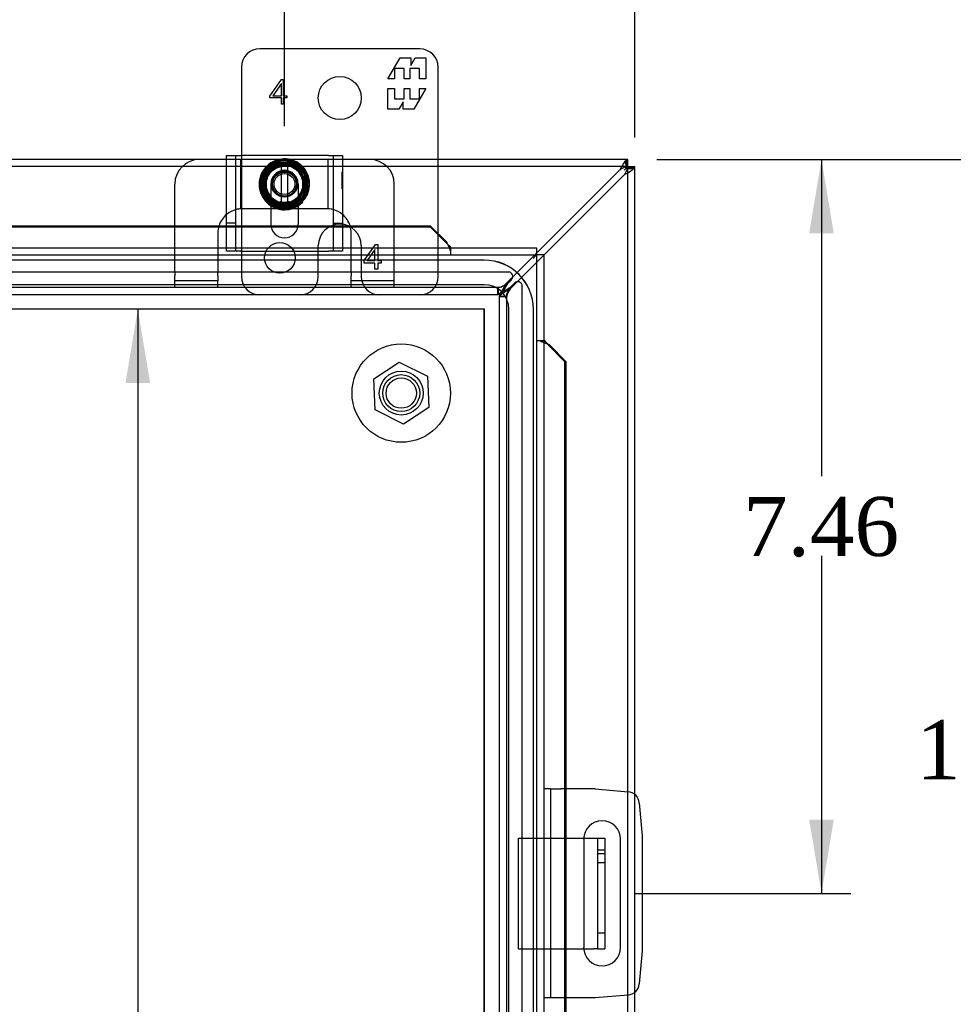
# Model space of a CAD drawing. Header units: inches. Extents: x 0 to 120, y -1 to 80.
# Tile 24 of 53: x 37 to 46, y 43 to 53. Entities that reach past the tile are written whole.
import ezdxf
from ezdxf.enums import TextEntityAlignment as Align
from ezdxf.lldxf.tags import DXFTag

# ---------------------------------------------------------------- set-up
doc = ezdxf.new("R2010")
doc.units = ezdxf.units.IN
doc.header["$MEASUREMENT"] = 0
for name, color, linetype in [('COM40153-1', 7, 'Continuous'), ('COM40153-2', 7, 'Continuous'), ('COM42667', 7, 'Continuous'), ('COM42780', 7, 'Continuous'), ('COM48468', 7, 'Continuous'), ('COM48473', 7, 'Continuous'), ('COM70220', 7, 'Continuous'), ('Default', 7, 'Continuous'), ('FET07720', 7, 'Continuous'), ('NTS166105', 7, 'Continuous'), ('SCC19011', 7, 'Continuous'), ('SPR20265', 7, 'Continuous'), ('WAF25035', 7, 'Continuous'), ('WAF25059', 7, 'Continuous')]:
    doc.layers.add(name, color=color, linetype=linetype)
doc.styles.add('SEACAD_Times_New_Roman', font='times.ttf')
tags = doc.linetypes.add('HIDDEN2', pattern=[0.1875, 0.125, -0.0625]).pattern_tags.tags
tags[6:7] = [DXFTag(74, 4), DXFTag(75, 0), DXFTag(340, '0'), DXFTag(46, 0.0), DXFTag(50, 0.0), DXFTag(44, 0.0), DXFTag(45, 0.0)]
tags[4:5] = [DXFTag(74, 4), DXFTag(75, 0), DXFTag(340, '0'), DXFTag(46, 0.0), DXFTag(50, 0.0), DXFTag(44, 0.0), DXFTag(45, 0.0)]
doc.dimstyles.new('HAMMOND_(STH_-_120x80)', dxfattribs={"dimtxt": 0.6, "dimasz": 0.75, "dimexe": 0.3, "dimexo": 0.3, "dimgap": 0.15, "dimtad": 0, "dimtih": 1, "dimtoh": 1, "dimzin": 0, "dimdsep": 46, "dimtxsty": 'SEACAD_Times_New_Roman', "dimblk1": '_SE_FILLED', "dimblk2": '_SE_FILLED', "dimsah": 1, "dimcen": 0.3, "dimadec": 0, "dimazin": 0, "dimtfac": 0.8, "dimtofl": 0, "dimtmove": 1, "dimatfit": 3, "dimfxl": 1, "dimtolj": 1, "dimtzin": 0, "dimarcsym": 0})

# ---------------------------------------------------------------- blocks, each defined once
blk = doc.blocks.new('SE2')
at = {"layer": 'COM40153-1', "color": 7, "linetype": 'HIDDEN2'}
for p, q in [((41.676, 43.427), (41.676, 44.552)), ((41.676, 44.552), (42.338, 44.552)), ((42.551, 44.428), (42.479, 44.428)), ((42.551, 44.39), (42.479, 44.39)), ((42.479, 44.303), (42.551, 44.303)), ((42.479, 43.59), (42.551, 43.59)), ((41.676, 43.427), (42.338, 43.427))]:
    blk.add_line(p, q, dxfattribs=at)
at = {"layer": 'COM40153-1', "color": 7, "linetype": 'Continuous'}
for p, q in [((42.338, 44.552), (42.443, 44.552)), ((42.443, 44.552), (42.479, 44.552)), ((42.479, 44.552), (42.551, 44.552)), ((42.479, 44.552), (42.479, 43.427)), ((42.551, 44.552), (42.551, 43.427)), ((42.338, 43.427), (42.443, 43.427)), ((42.479, 43.427), (42.443, 43.427)), ((42.479, 43.427), (42.551, 43.427))]:
    blk.add_line(p, q, dxfattribs=at)
at = {"layer": 'COM40153-2', "color": 7, "linetype": 'Continuous'}
for p, q in [((42.001, 45.052), (41.931, 45.052)), ((42.001, 45.052), (42.001, 42.927)), ((42.001, 45.052), (42.106, 45.052)), ((42.454, 45.052), (42.106, 45.052)), ((42.454, 45.052), (42.789, 45.023)), ((42.902, 44.909), (42.931, 44.575)), ((42.931, 44.575), (42.931, 43.404)), ((42.338, 44.54), (42.338, 43.44)), ((42.713, 43.44), (42.713, 44.54)), ((42.931, 43.404), (42.902, 43.07)), ((42.789, 42.956), (42.454, 42.927)), ((42.001, 42.927), (41.931, 42.927)), ((42.106, 42.927), (42.001, 42.927)), ((42.454, 42.927), (42.106, 42.927))]:
    blk.add_line(p, q, dxfattribs=at)
for centre, radius, start, end in [((42.778, 44.898), 0.125, 5, 85), ((42.525, 44.54), 0.188, 0, 180), ((42.525, 43.44), 0.188, 180, 0), ((42.778, 43.081), 0.125, 275, 355)]:
    blk.add_arc(centre, radius, start, end, dxfattribs=at)
at = {"layer": 'COM42667', "color": 7, "linetype": 'Continuous'}
for p, q in [((38.708, 51.489), (38.851, 51.489)), ((38.708, 50.552), (38.708, 51.489)), ((39.742, 51.489), (38.851, 51.489)), ((39.742, 51.489), (39.885, 51.489)), ((39.885, 51.489), (39.885, 50.552)), ((39.156, 50.993), (39.156, 50.793)), ((39.437, 50.793), (39.437, 50.993))]:
    blk.add_line(p, q, dxfattribs=at)
at = {"layer": 'COM42667', "color": 7, "linetype": 'HIDDEN2'}
for p, q in [((38.803, 50.519), (38.803, 51.489)), ((39.79, 51.489), (39.79, 50.519)), ((39.884, 51.325), (39.885, 51.325)), ((39.884, 51.292), (39.884, 51.325)), ((39.884, 51.292), (39.885, 51.292)), ((39.884, 51.267), (39.884, 51.292)), ((39.884, 51.267), (39.885, 51.267)), ((39.884, 51.152), (39.884, 51.267)), ((39.884, 51.261), (39.885, 51.261)), ((39.156, 51.2), (39.156, 50.993)), ((39.437, 50.993), (39.437, 51.2)), ((39.884, 51.182), (39.885, 51.182)), ((39.884, 51.152), (39.885, 51.152)), ((38.803, 50.802), (38.708, 50.802)), ((39.79, 50.802), (39.885, 50.802)), ((38.708, 50.519), (38.708, 50.552)), ((39.885, 50.552), (39.885, 50.519)), ((38.851, 50.519), (38.708, 50.519)), ((38.851, 50.519), (39.742, 50.519)), ((39.885, 50.519), (39.742, 50.519))]:
    blk.add_line(p, q, dxfattribs=at)
blk.add_arc((39.296, 51.2), 0.14, 0, 180, dxfattribs=at)
at = {"layer": 'COM42667', "color": 7, "linetype": 'Continuous'}
blk.add_arc((39.296, 50.793), 0.14, 180, 0, dxfattribs=at)
at = {"layer": 'COM42780', "color": 7, "linetype": 'Continuous'}
for p, q in [((38.708, 51.45), (38.431, 51.45)), ((40.162, 51.45), (39.885, 51.45)), ((38.181, 50.777), (38.181, 51.2)), ((40.412, 50.777), (40.412, 51.2)), ((39.23, 50.95), (39.156, 50.95)), ((39.437, 50.95), (39.365, 50.95))]:
    blk.add_line(p, q, dxfattribs=at)
at = {"layer": 'COM42780', "color": 7, "linetype": 'HIDDEN2'}
for p, q in [((38.803, 51.45), (38.708, 51.45)), ((38.851, 51.45), (38.803, 51.45)), ((38.856, 51.45), (38.851, 51.45)), ((38.851, 50.949), (38.851, 51.45)), ((38.999, 51.45), (38.856, 51.45)), ((39.241, 51.45), (38.999, 51.45)), ((39.593, 51.45), (39.343, 51.45)), ((39.736, 51.45), (39.593, 51.45)), ((39.741, 51.45), (39.736, 51.45)), ((39.789, 51.45), (39.741, 51.45)), ((39.741, 50.949), (39.741, 51.45)), ((39.885, 51.45), (39.789, 51.45)), ((38.868, 50.95), (38.856, 50.949)), ((38.999, 50.95), (38.868, 50.95)), ((39.156, 50.95), (38.999, 50.95)), ((39.28, 50.95), (39.23, 50.95)), ((39.365, 50.95), (39.321, 50.95)), ((39.593, 50.95), (39.437, 50.95)), ((39.725, 50.95), (39.593, 50.95)), ((39.736, 50.949), (39.725, 50.95)), ((38.181, 50.301), (38.181, 50.777)), ((40.412, 50.301), (40.412, 50.777)), ((38.618, 50.7), (38.618, 50.301)), ((39.975, 50.301), (39.975, 50.7)), ((40.106, 50.423), (40.222, 50.585)), ((40.222, 50.585), (40.246, 50.585)), ((40.246, 50.585), (40.246, 50.423)), ((40.216, 50.536), (40.137, 50.423)), ((40.216, 50.423), (40.216, 50.536)), ((40.106, 50.395), (40.106, 50.423)), ((40.216, 50.395), (40.106, 50.395)), ((40.137, 50.423), (40.216, 50.423)), ((40.216, 50.335), (40.216, 50.395)), ((40.246, 50.423), (40.28, 50.423)), ((40.28, 50.395), (40.246, 50.395)), ((40.246, 50.395), (40.246, 50.335)), ((40.28, 50.423), (40.28, 50.395)), ((38.181, 50.301), (38.181, 50.267)), ((38.181, 50.217), (38.181, 50.267)), ((38.618, 50.267), (38.618, 50.301)), ((38.618, 50.267), (38.618, 50.217)), ((39.975, 50.301), (39.975, 50.267)), ((39.975, 50.217), (39.975, 50.267)), ((40.246, 50.335), (40.216, 50.335)), ((40.412, 50.267), (40.412, 50.301)), ((40.412, 50.217), (40.412, 50.267)), ((38.618, 50.217), (38.181, 50.217)), ((38.181, 50.15), (38.181, 50.217)), ((38.618, 50.15), (38.181, 50.15)), ((38.618, 50.15), (38.618, 50.217)), ((40.412, 50.217), (39.975, 50.217)), ((39.975, 50.15), (39.975, 50.217)), ((40.412, 50.15), (39.975, 50.15)), ((40.412, 50.15), (40.412, 50.217))]:
    blk.add_line(p, q, dxfattribs=at)
for radius in [0.195, 0.125, 0.106]:
    blk.add_circle((39.296, 51.2), radius, dxfattribs=at)
at = {"layer": 'COM42780', "color": 7, "linetype": 'Continuous'}
for centre, start, end in [((38.431, 51.2), 90, 180), ((40.162, 51.2), 0, 90), ((38.868, 50.7), 129.9324, 161.9957), ((39.725, 50.7), 18.0043, 50.0676)]:
    blk.add_arc(centre, 0.25, start, end, dxfattribs=at)
at = {"layer": 'COM42780', "color": 7, "linetype": 'HIDDEN2'}
for centre, start, end in [((38.868, 50.7), 93.8357, 105.0028), ((38.868, 50.7), 92.6763, 93.8357), ((39.725, 50.7), 86.1643, 87.3237), ((39.725, 50.7), 74.9972, 86.1643), ((38.868, 50.7), 105.0028, 129.9324), ((39.725, 50.7), 50.0676, 74.9972), ((38.868, 50.7), 161.9957, 180), ((39.725, 50.7), 0, 18.0043)]:
    blk.add_arc(centre, 0.25, start, end, dxfattribs=at)
at = {"layer": 'COM48468', "color": 7, "linetype": 'Continuous'}
for p, q in [((38.431, 51.45), (26.936, 51.45)), ((42.781, 51.45), (40.162, 51.45)), ((42.786, 51.45), (42.781, 51.45)), ((42.781, 51.378), (42.781, 51.45)), ((42.786, 51.378), (42.786, 51.45)), ((42.769, 51.361), (42.75, 51.342)), ((42.769, 51.361), (42.75, 51.342)), ((42.769, 51.361), (42.784, 51.375)), ((42.769, 51.361), (42.784, 51.375)), ((42.781, 51.378), (42.786, 51.378)), ((42.786, 51.378), (42.785, 51.376)), ((42.786, 51.378), (42.785, 51.376)), ((42.786, 51.378), (42.858, 51.378)), ((42.786, 51.378), (42.786, 51.372)), ((42.786, 51.372), (42.858, 51.372)), ((42.858, 51.372), (42.858, 51.378)), ((42.858, 44.994), (42.858, 51.372)), ((42.703, 51.342), (41.859, 50.498)), ((41.931, 50.476), (42.75, 51.295)), ((42.858, 40.315), (42.858, 42.985))]:
    blk.add_line(p, q, dxfattribs=at)
at = {"layer": 'COM48468', "color": 7, "linetype": 'HIDDEN2'}
for p, q in [((42.781, 51.378), (26.936, 51.378)), ((42.786, 27.527), (42.786, 51.372)), ((41.859, 50.498), (41.544, 50.183)), ((41.591, 50.136), (41.931, 50.476)), ((41.572, 50.305), (28.145, 50.305)), ((41.467, 50.147), (28.25, 50.147)), ((41.465, 50.075), (41.465, 50.147)), ((41.465, 50.147), (41.465, 50.147)), ((41.467, 50.147), (41.467, 50.075)), ((41.558, 50.183), (41.603, 50.228)), ((41.637, 50.195), (41.591, 50.15)), ((41.713, 28.736), (41.713, 50.163)), ((41.467, 50.075), (28.25, 50.075)), ((41.483, 28.841), (41.483, 50.058)), ((41.555, 50.058), (41.483, 50.058)), ((41.483, 50.057), (41.555, 50.057)), ((41.555, 28.841), (41.555, 50.058)), ((41.555, 50.057), (41.556, 50.057)), ((42.858, 42.985), (42.858, 44.994))]:
    blk.add_line(p, q, dxfattribs=at)
at = {"layer": 'COM48468', "color": 7, "linetype": 'Continuous'}
for centre, radius, start, end in [((43.136, 51.133), 0.48, 142.0615, 154.2057), ((42.877, 51.083), 0.312, 112.5969, 123.8057), ((42.541, 51.727), 0.48, 295.7943, 307.9385), ((42.492, 51.468), 0.312, 326.1943, 337.4031)]:
    blk.add_arc(centre, radius, start, end, dxfattribs=at)
at = {"layer": 'COM48468', "color": 7, "linetype": 'HIDDEN2'}
for centre, radius, start, end in [((41.572, 50.26), 0.045, 315, 90), ((41.426, 50.341), 0.198, 281.3606, 306.6696), ((41.668, 50.163), 0.045, 0, 135), ((41.75, 50.018), 0.198, 143.3304, 168.6394)]:
    blk.add_arc(centre, radius, start, end, dxfattribs=at)
at = {"layer": 'COM48468', "color": 7, "linetype": 'Continuous'}
for points, knots in [([(42.781, 51.45), (42.778, 51.45), (42.775, 51.447), (42.767, 51.439), (42.762, 51.434), (42.757, 51.428)], [0, 0, 0, 0, 0.5, 0.5, 1, 1, 1, 1]), ([(42.781, 51.378), (42.78, 51.378), (42.779, 51.378), (42.776, 51.377), (42.774, 51.376), (42.771, 51.376), (42.768, 51.374), (42.764, 51.373), (42.761, 51.372), (42.758, 51.371), (42.757, 51.37)], [0, 0, 0, 0, 0.113631, 0.230199, 0.349926, 0.472979, 0.599472, 0.729469, 0.862987, 1, 1, 1, 1]), ([(42.769, 51.361), (42.767, 51.363), (42.766, 51.365), (42.766, 51.368), (42.766, 51.369), (42.767, 51.371), (42.768, 51.372), (42.771, 51.373), (42.774, 51.374), (42.779, 51.375), (42.782, 51.376), (42.785, 51.376)], [0, 0, 0, 0, 0.25, 0.25, 0.375, 0.375, 0.5, 0.5, 0.75, 0.75, 1, 1, 1, 1]), ([(42.785, 51.376), (42.784, 51.373), (42.784, 51.37), (42.783, 51.365), (42.782, 51.362), (42.78, 51.359), (42.778, 51.357), (42.774, 51.357), (42.771, 51.359), (42.769, 51.361)], [0, 0, 0, 0, 0.25, 0.25, 0.5, 0.5, 0.75, 0.75, 1, 1, 1, 1]), ([(42.779, 51.348), (42.78, 51.35), (42.781, 51.352), (42.782, 51.356), (42.783, 51.359), (42.784, 51.362), (42.785, 51.365), (42.786, 51.368), (42.786, 51.37), (42.786, 51.371), (42.786, 51.372)], [0, 0, 0, 0, 0.137013, 0.270531, 0.400528, 0.527021, 0.650074, 0.769801, 0.886369, 1, 1, 1, 1]), ([(42.837, 51.348), (42.843, 51.353), (42.848, 51.358), (42.856, 51.366), (42.858, 51.369), (42.858, 51.372)], [0, 0, 0, 0, 0.5, 0.5, 1, 1, 1, 1])]:
    blk.add_open_spline(points, degree=3, knots=knots, dxfattribs=at)
at = {"layer": 'COM48468', "color": 7, "linetype": 'HIDDEN2'}
for points, knots in [([(42.784, 51.375), (42.78, 51.378), (42.778, 51.382), (42.773, 51.389), (42.771, 51.393), (42.768, 51.401), (42.767, 51.405), (42.766, 51.412), (42.766, 51.416), (42.766, 51.426), (42.768, 51.431), (42.772, 51.438), (42.774, 51.44), (42.779, 51.443), (42.782, 51.444), (42.786, 51.445)], [0, 0, 0, 0, 0.125, 0.125, 0.25, 0.25, 0.375, 0.375, 0.5, 0.5, 0.75, 0.75, 0.875, 0.875, 1, 1, 1, 1]), ([(42.854, 51.378), (42.853, 51.374), (42.852, 51.371), (42.848, 51.366), (42.847, 51.364), (42.842, 51.36), (42.84, 51.359), (42.834, 51.358), (42.831, 51.357), (42.821, 51.357), (42.814, 51.358), (42.802, 51.362), (42.798, 51.364), (42.791, 51.369), (42.787, 51.372), (42.784, 51.375)], [0, 0, 0, 0, 0.125, 0.125, 0.25, 0.25, 0.375, 0.375, 0.5, 0.5, 0.75, 0.75, 0.875, 0.875, 1, 1, 1, 1]), ([(41.544, 50.183), (41.538, 50.17), (41.531, 50.158), (41.518, 50.135), (41.511, 50.124), (41.498, 50.105), (41.492, 50.097), (41.478, 50.084), (41.472, 50.079), (41.465, 50.077)], [0, 0, 0, 0, 0.25, 0.25, 0.5, 0.5, 0.75, 0.75, 1, 1, 1, 1]), ([(41.558, 50.183), (41.551, 50.168), (41.543, 50.154), (41.528, 50.128), (41.52, 50.116), (41.505, 50.096), (41.498, 50.088), (41.482, 50.077), (41.475, 50.075), (41.467, 50.075)], [0, 0, 0, 0, 0.25, 0.25, 0.5, 0.5, 0.75, 0.75, 1, 1, 1, 1]), ([(41.558, 50.183), (41.543, 50.173), (41.528, 50.164), (41.498, 50.151), (41.482, 50.147), (41.467, 50.147)], [0, 0, 0, 0, 0.5, 0.5, 1, 1, 1, 1]), ([(41.483, 50.058), (41.483, 50.066), (41.486, 50.074), (41.497, 50.089), (41.505, 50.096), (41.525, 50.112), (41.537, 50.119), (41.563, 50.134), (41.577, 50.142), (41.591, 50.15)], [0, 0, 0, 0, 0.25, 0.25, 0.5, 0.5, 0.75, 0.75, 1, 1, 1, 1]), ([(41.555, 50.058), (41.555, 50.074), (41.559, 50.089), (41.573, 50.119), (41.582, 50.134), (41.591, 50.15)], [0, 0, 0, 0, 0.5, 0.5, 1, 1, 1, 1]), ([(41.486, 50.057), (41.488, 50.063), (41.493, 50.07), (41.506, 50.083), (41.514, 50.089), (41.533, 50.103), (41.544, 50.109), (41.567, 50.122), (41.579, 50.129), (41.591, 50.136)], [0, 0, 0, 0, 0.25, 0.25, 0.5, 0.5, 0.75, 0.75, 1, 1, 1, 1])]:
    blk.add_open_spline(points, degree=3, knots=knots, dxfattribs=at)
for points in [[(42.766, 51.418), (42.766, 51.401), (42.766, 51.384), (42.766, 51.367)], [(42.776, 51.357), (42.792, 51.357), (42.809, 51.357), (42.827, 51.357)]]:
    blk.add_open_spline(points, degree=3, dxfattribs=at)
at = {"layer": 'COM48473', "color": 7, "linetype": 'Continuous'}
for p, q in [((28.899, 50.777), (38.708, 50.777)), ((28.899, 50.764), (38.708, 50.764)), ((39.157, 50.777), (39.436, 50.777)), ((39.159, 50.764), (39.434, 50.764)), ((39.885, 50.777), (40.776, 50.777)), ((39.885, 50.764), (40.776, 50.764)), ((40.776, 50.777), (40.776, 50.764)), ((40.776, 50.777), (40.949, 50.607)), ((40.776, 50.764), (40.949, 50.594)), ((27.815, 50.552), (41.859, 50.552)), ((40.949, 50.594), (40.949, 50.607)), ((40.984, 50.552), (40.984, 50.565)), ((41.859, 50.552), (41.859, 50.48)), ((41.859, 50.48), (41.823, 50.444)), ((41.859, 50.48), (41.823, 50.444)), ((41.931, 50.48), (41.859, 50.48)), ((41.931, 50.48), (41.931, 28.419)), ((41.944, 49.605), (41.931, 49.605)), ((41.974, 49.57), (42.144, 49.397)), ((41.974, 49.57), (41.986, 49.57)), ((41.986, 49.57), (42.156, 49.397)), ((42.144, 49.397), (42.144, 45.052)), ((42.156, 49.397), (42.144, 49.397)), ((42.156, 49.397), (42.156, 45.052)), ((42.144, 42.927), (42.144, 40.038)), ((42.156, 42.927), (42.156, 40.038))]:
    blk.add_line(p, q, dxfattribs=at)
at = {"layer": 'COM48473', "color": 7, "linetype": 'HIDDEN2'}
for p, q in [((38.708, 50.777), (39.157, 50.777)), ((38.708, 50.764), (39.159, 50.764)), ((39.434, 50.764), (39.885, 50.764)), ((39.436, 50.777), (39.885, 50.777)), ((40.984, 50.552), (40.984, 50.48)), ((27.815, 50.48), (41.859, 50.48)), ((41.859, 50.48), (41.859, 28.419)), ((41.931, 49.605), (41.859, 49.605)), ((42.144, 45.052), (42.144, 42.927)), ((42.156, 45.052), (42.156, 42.927))]:
    blk.add_line(p, q, dxfattribs=at)
at = {"layer": 'COM48473', "color": 7, "linetype": 'Continuous'}
for centre, radius, start, end in [((41.218, 50.883), 0.395, 226.9946, 233.6858), ((42.262, 49.839), 0.395, 216.3142, 223.0054), ((42.372, 50.656), 1.153, 249.3638, 250.458)]:
    blk.add_arc(centre, radius, start, end, dxfattribs=at)
at = {"layer": 'COM48473', "color": 7, "linetype": 'HIDDEN2'}
for centre, start, end in [((42.035, 50.993), 200.6362, 204.2658), ((42.372, 50.656), 245.7342, 249.3638)]:
    blk.add_arc(centre, 1.153, start, end, dxfattribs=at)
for points in [[(40.961, 50.584), (40.962, 50.578), (40.96, 50.579), (40.957, 50.586)], [(41.966, 49.577), (41.959, 49.581), (41.958, 49.582), (41.963, 49.582)]]:
    blk.add_open_spline(points, degree=3, dxfattribs=at)
at = {"layer": 'COM70220', "color": 7, "linetype": 'HIDDEN2'}
for p, q in [((41.327, 50.427), (28.389, 50.427)), ((41.327, 50.426), (28.389, 50.426)), ((41.327, 50.177), (28.389, 50.177)), ((41.327, 49.928), (28.389, 49.928)), ((41.327, 49.927), (28.389, 49.927)), ((41.327, 28.972), (41.327, 49.927)), ((41.328, 28.972), (41.328, 49.927)), ((41.577, 28.972), (41.577, 49.927)), ((41.826, 28.972), (41.826, 49.927)), ((41.827, 28.972), (41.827, 49.927))]:
    blk.add_line(p, q, dxfattribs=at)
for radius in [0.5, 0.499, 0.25, 0.001]:
    blk.add_arc((41.327, 49.927), radius, 0, 90, dxfattribs=at)
at = {"layer": 'FET07720', "color": 7, "linetype": 'Continuous'}
for p, q in [((40.671, 52.575), (39.046, 52.575)), ((40.348, 52.269), (40.471, 52.482)), ((40.471, 52.482), (40.58, 52.482)), ((40.58, 52.482), (40.58, 52.404)), ((40.58, 52.404), (40.625, 52.482)), ((40.625, 52.482), (40.733, 52.482)), ((40.733, 52.482), (40.733, 52.269)), ((38.858, 52.387), (38.858, 51.489)), ((40.511, 52.375), (40.413, 52.375)), ((40.413, 52.375), (40.413, 52.269)), ((40.511, 52.269), (40.511, 52.375)), ((40.669, 52.375), (40.571, 52.375)), ((40.571, 52.375), (40.571, 52.269)), ((40.669, 52.269), (40.669, 52.375)), ((40.858, 51.45), (40.858, 52.387)), ((39.148, 52.092), (39.267, 52.262)), ((39.267, 52.262), (39.284, 52.262)), ((39.284, 52.262), (39.284, 52.098)), ((40.413, 52.269), (40.348, 52.269)), ((40.571, 52.269), (40.511, 52.269)), ((40.733, 52.269), (40.669, 52.269)), ((39.264, 52.223), (39.177, 52.098)), ((39.264, 52.098), (39.264, 52.223)), ((40.348, 51.96), (40.348, 52.172)), ((40.348, 52.172), (40.413, 52.172)), ((40.413, 52.172), (40.413, 52.066)), ((40.511, 52.066), (40.511, 52.172)), ((40.511, 52.172), (40.571, 52.172)), ((40.571, 52.172), (40.571, 52.066)), ((40.733, 52.172), (40.611, 51.96)), ((40.669, 52.066), (40.669, 52.172)), ((40.669, 52.172), (40.733, 52.172)), ((39.148, 52.078), (39.148, 52.092)), ((39.264, 52.078), (39.148, 52.078)), ((39.177, 52.098), (39.264, 52.098)), ((39.264, 52.012), (39.264, 52.078)), ((39.284, 52.098), (39.319, 52.098)), ((39.319, 52.078), (39.284, 52.078)), ((39.284, 52.078), (39.284, 52.012)), ((39.319, 52.098), (39.319, 52.078)), ((40.413, 52.066), (40.511, 52.066)), ((40.571, 52.066), (40.669, 52.066)), ((39.284, 52.012), (39.264, 52.012)), ((40.457, 51.96), (40.348, 51.96)), ((40.502, 52.037), (40.457, 51.96)), ((40.502, 51.96), (40.502, 52.037)), ((40.611, 51.96), (40.502, 51.96))]:
    blk.add_line(p, q, dxfattribs=at)
at = {"layer": 'FET07720', "color": 7, "linetype": 'HIDDEN2'}
for p, q in [((38.858, 51.489), (38.858, 50.262)), ((40.858, 50.262), (40.858, 51.45)), ((39.858, 50.793), (39.858, 50.793)), ((39.64, 50.262), (39.64, 50.575)), ((40.076, 50.575), (40.076, 50.262))]:
    blk.add_line(p, q, dxfattribs=at)
at = {"layer": 'FET07720', "color": 7, "linetype": 'Continuous'}
blk.add_circle((39.858, 52.075), 0.219, dxfattribs=at)
at = {"layer": 'FET07720', "color": 7, "linetype": 'HIDDEN2'}
blk.add_circle((39.249, 50.45), 0.156, dxfattribs=at)
at = {"layer": 'FET07720', "color": 7, "linetype": 'Continuous'}
for centre, radius, start, end in [((39.046, 52.387), 0.188, 90, 180), ((40.671, 52.387), 0.187, 0, 90)]:
    blk.add_arc(centre, radius, start, end, dxfattribs=at)
at = {"layer": 'FET07720', "color": 7, "linetype": 'HIDDEN2'}
for centre, radius, start, end in [((39.858, 50.575), 0.218, 90, 180), ((39.858, 50.575), 0.218, 0, 90), ((39.046, 50.262), 0.188, 180, 270), ((39.452, 50.262), 0.188, 270, 0), ((40.264, 50.262), 0.188, 180, 270), ((40.671, 50.262), 0.188, 270, 0)]:
    blk.add_arc(centre, radius, start, end, dxfattribs=at)
at = {"layer": 'NTS166105', "color": 7, "linetype": 'HIDDEN2'}
for p, q in [((40.205, 49.22), (40.463, 49.389)), ((40.463, 49.389), (40.749, 49.246)), ((40.749, 49.246), (40.764, 48.928)), ((40.218, 48.904), (40.205, 49.22)), ((40.506, 48.759), (40.218, 48.904)), ((40.764, 48.928), (40.506, 48.759))]:
    blk.add_line(p, q, dxfattribs=at)
for radius in [0.188, 0.154]:
    blk.add_circle((40.483, 49.075), radius, dxfattribs=at)
at = {"layer": 'SCC19011', "color": 7, "linetype": 'Continuous'}
for p, q in [((39.187, 51.415), (39.055, 51.2)), ((39.262, 51.415), (39.187, 51.415)), ((39.33, 51.415), (39.262, 51.415)), ((39.262, 51.415), (39.262, 51.394)), ((39.262, 51.394), (39.262, 51.384)), ((39.262, 51.384), (39.262, 51.015)), ((39.405, 51.415), (39.33, 51.415)), ((39.33, 51.394), (39.33, 51.415)), ((39.33, 51.384), (39.33, 51.394)), ((39.33, 51.015), (39.33, 51.384)), ((39.537, 51.2), (39.405, 51.415)), ((39.055, 51.2), (39.187, 50.985)), ((39.405, 50.985), (39.537, 51.2)), ((39.187, 50.985), (39.262, 50.985)), ((39.262, 51.015), (39.262, 51.005)), ((39.262, 51.005), (39.262, 50.985)), ((39.262, 50.985), (39.33, 50.985)), ((39.33, 51.005), (39.33, 51.015)), ((39.33, 50.985), (39.33, 51.005)), ((39.33, 50.985), (39.405, 50.985))]:
    blk.add_line(p, q, dxfattribs=at)
at = {"layer": 'SCC19011', "color": 7, "linetype": 'HIDDEN2'}
blk.add_circle((39.296, 51.2), 0.122, dxfattribs=at)
at = {"layer": 'SCC19011', "color": 7, "linetype": 'Continuous'}
for start, end in [(100.4474, 259.5526), (280.4474, 79.5526)]:
    blk.add_arc((39.296, 51.2), 0.188, start, end, dxfattribs=at)
at = {"layer": 'SPR20265', "color": 7, "linetype": 'HIDDEN2'}
for p, q in [((39.296, 51.382), (39.296, 51.417)), ((39.481, 51.015), (39.457, 51.039))]:
    blk.add_line(p, q, dxfattribs=at)
for points, knots in [([(39.077, 51.078), (39.08, 51.072), (39.099, 51.04), (39.148, 50.989), (39.234, 50.949), (39.33, 50.943), (39.421, 50.972), (39.495, 51.032), (39.543, 51.115), (39.556, 51.21), (39.536, 51.303), (39.483, 51.382), (39.405, 51.438), (39.313, 51.461), (39.218, 51.45), (39.133, 51.406), (39.07, 51.335), (39.037, 51.245), (39.036, 51.15), (39.071, 51.062), (39.117, 51.009), (39.148, 50.986), (39.155, 50.982)], [0.7535329, 0.7535329, 0.7535329, 0.7535329, 0.7557863, 0.7668873, 0.7779898, 0.7890906, 0.8001915, 0.8112914, 0.8223931, 0.8334948, 0.8445983, 0.8557003, 0.8668021, 0.8779027, 0.8890041, 0.9001067, 0.9112098, 0.9223136, 0.9334157, 0.9445065, 0.955056, 0.9580988, 0.9580988, 0.9580988, 0.9580988]), ([(39.235, 51.417), (39.216, 51.411), (39.168, 51.391), (39.106, 51.334), (39.068, 51.246), (39.068, 51.15), (39.106, 51.062), (39.177, 50.997), (39.268, 50.966), (39.363, 50.973), (39.448, 51.018), (39.508, 51.093), (39.533, 51.185), (39.52, 51.28), (39.471, 51.362), (39.393, 51.418), (39.299, 51.439), (39.205, 51.422), (39.125, 51.369), (39.072, 51.289), (39.055, 51.194), (39.075, 51.101), (39.131, 51.023), (39.212, 50.972), (39.307, 50.956), (39.4, 50.979), (39.477, 51.035), (39.527, 51.117), (39.541, 51.212), (39.518, 51.305), (39.462, 51.382), (39.38, 51.432), (39.286, 51.447), (39.192, 51.424), (39.115, 51.369), (39.064, 51.287), (39.048, 51.193), (39.068, 51.1), (39.122, 51.021), (39.201, 50.968), (39.295, 50.949), (39.377, 50.964), (39.422, 50.988), (39.437, 50.998)], [0.171632, 0.171632, 0.171632, 0.171632, 0.1787178, 0.1898116, 0.200905, 0.2119972, 0.2230929, 0.2341872, 0.2452831, 0.2563771, 0.2674708, 0.2785654, 0.28966, 0.3007576, 0.3118528, 0.3229492, 0.3340432, 0.3451384, 0.3562353, 0.3673323, 0.3784297, 0.3895246, 0.4006213, 0.4117166, 0.4228156, 0.4339132, 0.4450112, 0.4561079, 0.4672039, 0.4783017, 0.4893995, 0.5004992, 0.5115966, 0.5226954, 0.5337915, 0.544891, 0.5559893, 0.5670899, 0.5781889, 0.5892874, 0.6003855, 0.6114838, 0.6182179, 0.6182179, 0.6182179, 0.6182179]), ([(39.457, 51.039), (39.434, 51.02), (39.388, 50.986), (39.296, 50.968), (39.21, 50.987), (39.141, 51.031), (39.093, 51.096), (39.069, 51.174), (39.075, 51.255), (39.109, 51.329), (39.167, 51.386), (39.219, 51.409), (39.246, 51.416), (39.248, 51.416)], [0, 0, 0, 0, 0.0112469, 0.0252682, 0.0367371, 0.0476376, 0.0587408, 0.0698533, 0.080966, 0.0920765, 0.1031883, 0.1142994, 0.1150346, 0.1150346, 0.1150346, 0.1150346]), ([(39.296, 51.417), (39.263, 51.415), (39.201, 51.405), (39.119, 51.34), (39.077, 51.251), (39.074, 51.155), (39.112, 51.067), (39.177, 51.008), (39.228, 50.988), (39.251, 50.983)], [0, 0, 0, 0, 0.01093327, 0.02364873, 0.03458567, 0.04560719, 0.05669929, 0.06779157, 0.07600206, 0.07600206, 0.07600206, 0.07600206]), ([(39.12, 51.308), (39.127, 51.319), (39.151, 51.351), (39.206, 51.391), (39.285, 51.411), (39.366, 51.399), (39.436, 51.357), (39.485, 51.291), (39.506, 51.212), (39.493, 51.131), (39.452, 51.06), (39.386, 51.012), (39.306, 50.992), (39.225, 51.005), (39.156, 51.048), (39.108, 51.115), (39.091, 51.195), (39.106, 51.276), (39.151, 51.344), (39.22, 51.389), (39.3, 51.403), (39.38, 51.385), (39.446, 51.336), (39.487, 51.265), (39.497, 51.184), (39.474, 51.105), (39.421, 51.043), (39.348, 51.006), (39.266, 51.002), (39.189, 51.032), (39.131, 51.089), (39.101, 51.166), (39.105, 51.248), (39.141, 51.321), (39.205, 51.373), (39.283, 51.395), (39.365, 51.383), (39.42, 51.347), (39.444, 51.318), (39.45, 51.31)], [0.464438, 0.464438, 0.464438, 0.464438, 0.4698156, 0.4809232, 0.4920326, 0.503138, 0.5142446, 0.52535, 0.5364578, 0.547565, 0.5586721, 0.5697781, 0.5808823, 0.5919888, 0.603094, 0.6142018, 0.6253066, 0.6364118, 0.6475152, 0.6586197, 0.6697249, 0.6808298, 0.6919358, 0.7030382, 0.714142, 0.7252447, 0.7363492, 0.7474536, 0.7585562, 0.7696589, 0.7807596, 0.7918635, 0.8029663, 0.8140692, 0.8251712, 0.836271, 0.8473724, 0.8584731, 0.862923, 0.862923, 0.862923, 0.862923]), ([(39.125, 51.131), (39.118, 51.149), (39.108, 51.192), (39.117, 51.257), (39.151, 51.318), (39.212, 51.371), (39.263, 51.379), (39.296, 51.382)], [0.95046325, 0.95046325, 0.95046325, 0.95046325, 0.95824793, 0.96865358, 0.9770936, 0.98730809, 1, 1, 1, 1]), ([(39.15, 51.356), (39.156, 51.362), (39.182, 51.384), (39.239, 51.411), (39.32, 51.417), (39.393, 51.394), (39.432, 51.365), (39.447, 51.35)], [0.28879014, 0.28879014, 0.28879014, 0.28879014, 0.29207573, 0.30318617, 0.31429358, 0.32540417, 0.3342706, 0.3342706, 0.3342706, 0.3342706]), ([(39.342, 51.416), (39.362, 51.412), (39.406, 51.396), (39.465, 51.349), (39.507, 51.279), (39.521, 51.199), (39.505, 51.119), (39.462, 51.049), (39.397, 51), (39.345, 50.986), (39.319, 50.983)], [0.12808696, 0.12808696, 0.12808696, 0.12808696, 0.13652493, 0.14763797, 0.15874783, 0.1698589, 0.18096891, 0.19208116, 0.20319267, 0.2141853, 0.2141853, 0.2141853, 0.2141853]), ([(39.343, 50.983), (39.351, 50.985), (39.39, 50.995), (39.452, 51.032), (39.508, 51.111), (39.526, 51.205), (39.505, 51.298), (39.447, 51.375), (39.389, 51.407), (39.357, 51.416), (39.355, 51.417)], [0.08689075, 0.08689075, 0.08689075, 0.08689075, 0.08997324, 0.10106518, 0.11215928, 0.12325299, 0.13434424, 0.14543733, 0.15652896, 0.15730304, 0.15730304, 0.15730304, 0.15730304]), ([(39.277, 50.983), (39.264, 50.984), (39.225, 50.992), (39.164, 51.022), (39.109, 51.082), (39.079, 51.158), (39.08, 51.219), (39.087, 51.251), (39.089, 51.256)], [0.21995858, 0.21995858, 0.21995858, 0.21995858, 0.22541447, 0.23652458, 0.24763299, 0.25874448, 0.26985449, 0.27231226, 0.27231226, 0.27231226, 0.27231226]), ([(39.106, 51.114), (39.106, 51.114), (39.095, 51.139), (39.083, 51.193), (39.093, 51.251), (39.105, 51.281), (39.108, 51.285)], [0.43640128, 0.43640128, 0.43640128, 0.43640128, 0.43649234, 0.44759977, 0.45870607, 0.46079764, 0.46079764, 0.46079764, 0.46079764]), ([(39.498, 51.266), (39.506, 51.241), (39.512, 51.194), (39.502, 51.148), (39.495, 51.129)], [0.3480461, 0.3480461, 0.3480461, 0.3480461, 0.35873317, 0.3673569, 0.3673569, 0.3673569, 0.3673569]), ([(39.451, 51.056), (39.448, 51.053), (39.426, 51.031), (39.377, 51), (39.296, 50.985), (39.216, 51.001), (39.164, 51.035), (39.14, 51.061), (39.135, 51.067)], [0.37922098, 0.37922098, 0.37922098, 0.37922098, 0.38094922, 0.39205781, 0.40316665, 0.41427643, 0.42538516, 0.42868152, 0.42868152, 0.42868152, 0.42868152]), ([(39.344, 51.019), (39.342, 51.019), (39.314, 51.012), (39.282, 51.012), (39.254, 51.018), (39.251, 51.019)], [0.91315801, 0.91315801, 0.91315801, 0.91315801, 0.91397592, 0.92507741, 0.92612869, 0.92612869, 0.92612869, 0.92612869])]:
    blk.add_open_spline(points, degree=3, knots=knots, dxfattribs=at)
at = {"layer": 'SPR20265', "color": 7, "linetype": 'Continuous'}
blk.add_open_spline([(39.155, 50.982), (39.174, 50.969), (39.221, 50.947), (39.3, 50.934), (39.381, 50.948), (39.422, 50.971), (39.438, 50.981)], degree=3, knots=[0.95809881, 0.95809881, 0.95809881, 0.95809881, 0.9661238, 0.97598802, 0.98694613, 0.99365696, 0.99365696, 0.99365696, 0.99365696], dxfattribs=at)
at = {"layer": 'SPR20265', "color": 7, "linetype": 'HIDDEN2'}
blk.add_open_spline([(39.438, 50.981), (39.452, 50.991), (39.466, 51.002), (39.481, 51.015)], degree=3, dxfattribs=at)
at = {"layer": 'WAF25035', "color": 7, "linetype": 'Continuous'}
blk.add_circle((39.296, 51.2), 0.25, dxfattribs=at)
at = {"layer": 'WAF25035', "color": 7, "linetype": 'HIDDEN2'}
blk.add_circle((39.296, 51.2), 0.133, dxfattribs=at)
at = {"layer": 'WAF25059', "color": 7, "linetype": 'HIDDEN2'}
for radius in [0.5, 0.223]:
    blk.add_circle((40.483, 49.075), radius, dxfattribs=at)
blk = doc.blocks.new('DMBLK1995')
at = {"layer": 'Default', "linetype": 'Continuous'}
for points in [[(20.434, 50.7), (20.684, 50.7), (20.559, 51.45)], [(20.434, 28.2), (20.559, 27.45), (20.684, 28.2)]]:
    blk.add_hatch(color=7, dxfattribs=at).paths.add_polyline_path(points)
at = {"layer": 'Default', "color": 7, "linetype": 'Continuous'}
for p, q in [((26.636, 51.45), (20.259, 51.45)), ((20.559, 51.45), (20.559, 39.96)), ((20.559, 39.15), (20.559, 27.45)), ((26.636, 27.45), (20.259, 27.45))]:
    blk.add_line(p, q, dxfattribs=at)
at = {"layer": 'Default', "color": 7, "linetype": 'Continuous', "style": 'SEACAD_Times_New_Roman'}
blk.add_text('24.00', height=0.6, dxfattribs=at).set_placement((19.535, 39.75), align=Align.TOP_LEFT)
blk = doc.blocks.new('_SE_FILLED')
at = {"color": 0}
blk.add_line((0, 0), (-1, 0), dxfattribs=at)
blk.add_solid([(0, 0), (-1, -0.1665), (-1, 0.1665), (0, 0)], dxfattribs=at)
blk = doc.blocks.new('DMBLK1998')
at = {"layer": 'Default', "linetype": 'Continuous'}
for points in [[(27.608, 57.388), (26.858, 57.263), (27.608, 57.138)], [(42.108, 57.388), (42.108, 57.138), (42.858, 57.263)]]:
    blk.add_hatch(color=7, dxfattribs=at).paths.add_polyline_path(points)
at = {"layer": 'Default', "color": 7, "linetype": 'Continuous'}
for p, q in [((26.858, 51.672), (26.858, 57.563)), ((42.858, 51.672), (42.858, 57.563)), ((26.858, 57.263), (33.625, 57.263)), ((36.092, 57.263), (42.858, 57.263))]:
    blk.add_line(p, q, dxfattribs=at)
at = {"layer": 'Default', "color": 7, "linetype": 'Continuous', "style": 'SEACAD_Times_New_Roman'}
blk.add_text('16.00', height=0.6, dxfattribs=at).set_placement((33.835, 57.563), align=Align.TOP_LEFT)
blk = doc.blocks.new('DMBLK2006')
at = {"layer": 'Default', "linetype": 'Continuous'}
for points in [[(40.046, 55.044), (39.296, 54.919), (40.046, 54.794)], [(42.108, 55.044), (42.108, 54.794), (42.858, 54.919)]]:
    blk.add_hatch(color=7, dxfattribs=at).paths.add_polyline_path(points)
at = {"layer": 'Default', "color": 7, "linetype": 'Continuous'}
for p, q in [((39.296, 51.789), (39.296, 55.219)), ((42.858, 51.672), (42.858, 55.219)), ((40.029, 54.919), (39.296, 54.919)), ((42.858, 54.919), (42.126, 54.919))]:
    blk.add_line(p, q, dxfattribs=at)
at = {"layer": 'Default', "color": 7, "linetype": 'Continuous', "style": 'SEACAD_Times_New_Roman'}
for s, p in [('3.56', (40.281, 55.219)), ('TYP', (40.239, 54.319))]:
    blk.add_text(s, height=0.6, dxfattribs=at).set_placement(p, align=Align.TOP_LEFT)
blk = doc.blocks.new('DMBLK2007')
at = {"layer": 'Default', "linetype": 'Continuous'}
for points in [[(44.88, 50.7), (44.755, 51.45), (44.63, 50.7)], [(44.88, 44.74), (44.63, 44.74), (44.755, 43.99)]]:
    blk.add_hatch(color=7, dxfattribs=at).paths.add_polyline_path(points)
at = {"layer": 'Default', "color": 7, "linetype": 'Continuous'}
for p, q in [((43.081, 51.45), (45.055, 51.45)), ((44.755, 51.45), (44.755, 48.23)), ((44.755, 47.42), (44.755, 43.99)), ((42.851, 43.99), (45.055, 43.99))]:
    blk.add_line(p, q, dxfattribs=at)
at = {"layer": 'Default', "color": 7, "linetype": 'Continuous', "style": 'SEACAD_Times_New_Roman'}
blk.add_text('7.46', height=0.6, dxfattribs=at).set_placement((43.958, 48.02), align=Align.TOP_LEFT)
blk = doc.blocks.new('DMBLK2019')
at = {"layer": 'Default', "linetype": 'Continuous'}
for points in [[(46.866, 50.7), (46.741, 51.45), (46.616, 50.7)], [(46.866, 40.2), (46.616, 40.2), (46.741, 39.45)]]:
    blk.add_hatch(color=7, dxfattribs=at).paths.add_polyline_path(points)
at = {"layer": 'Default', "color": 7, "linetype": 'Continuous'}
for p, q in [((43.081, 51.45), (47.041, 51.45)), ((46.741, 51.45), (46.741, 45.96)), ((46.741, 45.15), (46.741, 39.45)), ((43.197, 39.45), (47.041, 39.45))]:
    blk.add_line(p, q, dxfattribs=at)
at = {"layer": 'Default', "color": 7, "linetype": 'Continuous', "style": 'SEACAD_Times_New_Roman'}
blk.add_text('12.00', height=0.6, dxfattribs=at).set_placement((45.718, 45.75), align=Align.TOP_LEFT)
blk = doc.blocks.new('DMBLK2021')
at = {"layer": 'Default', "linetype": 'Continuous'}
for points in [[(37.68, 49.178), (37.93, 49.178), (37.805, 49.928)], [(37.68, 29.721), (37.805, 28.971), (37.93, 29.721)]]:
    blk.add_hatch(color=7, dxfattribs=at).paths.add_polyline_path(points)
at = {"layer": 'Default', "color": 7, "linetype": 'Continuous'}
for p, q in [((37.805, 49.928), (37.805, 39.96)), ((37.805, 39.15), (37.805, 28.971))]:
    blk.add_line(p, q, dxfattribs=at)
at = {"layer": 'Default', "color": 7, "linetype": 'Continuous', "style": 'SEACAD_Times_New_Roman'}
blk.add_text('20.96', height=0.6, dxfattribs=at).set_placement((36.781, 39.75), align=Align.TOP_LEFT)
blk = doc.blocks.new('DMBLK2022')
at = {"layer": 'Default', "linetype": 'Continuous'}
for points in [[(29.138, 40.98), (28.388, 40.855), (29.138, 40.73)], [(40.578, 40.98), (40.578, 40.73), (41.328, 40.855)]]:
    blk.add_hatch(color=7, dxfattribs=at).paths.add_polyline_path(points)
at = {"layer": 'Default', "color": 7, "linetype": 'Continuous'}
for p, q in [((28.388, 40.855), (33.625, 40.855)), ((36.092, 40.855), (41.328, 40.855))]:
    blk.add_line(p, q, dxfattribs=at)
at = {"layer": 'Default', "color": 7, "linetype": 'Continuous', "style": 'SEACAD_Times_New_Roman'}
blk.add_text('12.94', height=0.6, dxfattribs=at).set_placement((33.835, 41.155), align=Align.TOP_LEFT)

msp = doc.modelspace()

# ---------------------------------------------------------------- block references
at = {"layer": 'Default'}
msp.add_blockref('SE2', (0, 0), dxfattribs=at)

# ---------------------------------------------------------------- dimensions: what is measured, and where the dimension line sits
at = {"layer": 'Default', "color": 7, "linetype": 'Continuous'}
for base, p1, p2, angle, picture, middle, dimtype in [((26.858, 57.263), (26.858, 51.372), (42.858, 51.372), 0, 'DMBLK1998', (34.858, 57.263), 161), ((20.559, 27.45), (42.781, 51.45), (26.936, 27.45), 90, 'DMBLK1995', (20.559, 39.45), 160), ((44.755, 43.99), (42.781, 51.45), (42.551, 43.99), 90, 'DMBLK2007', (44.755, 47.72), 160), ((46.741, 39.45), (42.781, 51.45), (42.897, 39.45), 90, 'DMBLK2019', (46.741, 45.45), 160), ((37.805, 49.928), (41.327, 49.928), (41.327, 28.971), 270, 'DMBLK2021', (37.805, 39.45), 161)]:
    dim = msp.add_linear_dim(base=base, p1=p1, p2=p2, angle=angle, text='\\A1;<>', dimstyle='HAMMOND_(STH_-_120x80)', override={"dimtmove": 0}, dxfattribs=at)
    dim.commit()
    dim.dimension.update_dxf_attribs({"geometry": picture, "text_midpoint": middle, "dimtype": dimtype})
for base, p1, p2, text, picture, middle in [((39.296, 54.919), (42.858, 51.372), (39.296, 51.489), '\\A1;<>\\PTYP', 'DMBLK2006', (41.077, 54.919)), ((41.328, 40.855), (28.388, 28.972), (41.328, 49.927), '\\A1;<>', 'DMBLK2022', (34.858, 40.855))]:
    dim = msp.add_linear_dim(base=base, p1=p1, p2=p2, text=text, dimstyle='HAMMOND_(STH_-_120x80)', override={"dimtmove": 0}, dxfattribs=at)
    dim.commit()
    dim.dimension.update_dxf_attribs({"geometry": picture, "text_midpoint": middle, "dimtype": 160})

doc.saveas('drawing.dxf')
